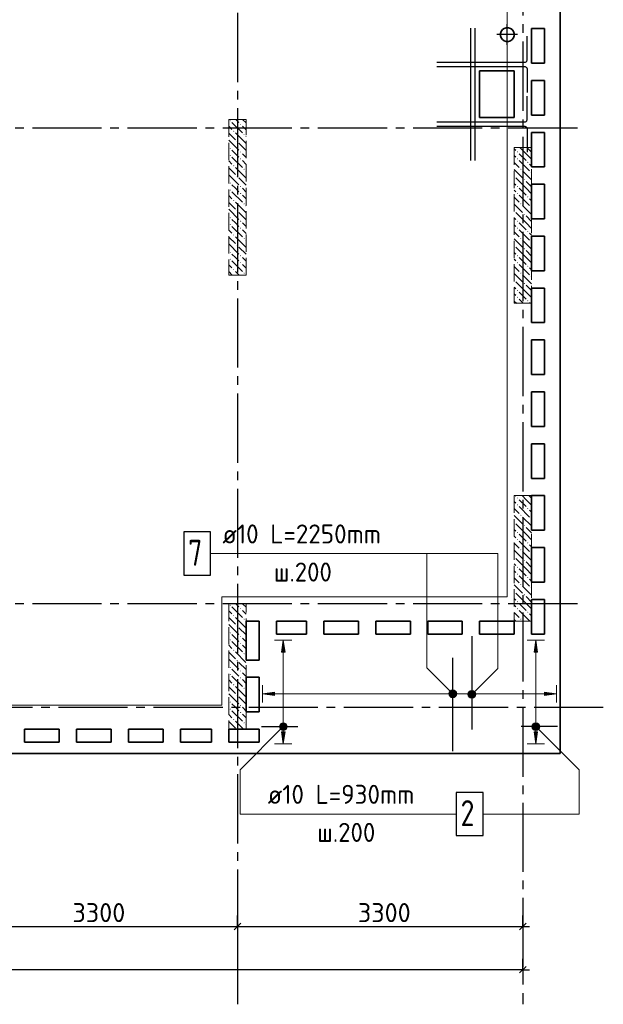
# Model space of a CAD drawing. Header units: millimetres. Extents: x 40580 to 1930067, y -240640 to 81020.
# Tile 45 of 256: x 316742 to 323489, y -223282 to -211900. Entities that reach past the tile are written whole.
import ezdxf

# ---------------------------------------------------------------- set-up
doc = ezdxf.new("R2010")
doc.units = ezdxf.units.MM
for name, pattern in [('______2', [270, 200, -70]), ('______5', [1100, 800, -100, 100, -100]), ('CENTER', [2, 1.25, -0.25, 0.25, -0.25])]:
    doc.linetypes.add(name, pattern=pattern)
for name, color, linetype, lineweight in [('Standard', 7, 'Continuous', 25), ('ЖБ Перекрытие верхний уровень', 7, 'Continuous', 35), ('Обрамление проемов стержнями', 7, 'Continuous', 25), ('ОСИ', 7, 'CENTER', 15), ('Позиционная метка линия выноска', 7, 'Continuous', 13), ('Позиционная метка номер позиции', 7, 'Continuous', 13)]:
    doc.layers.add(name, color=color, linetype=linetype, lineweight=lineweight)
doc.layers.add('ЖБ Пилон', color=7, linetype='______2', lineweight=13, true_color=0xa0a0a0)
doc.styles.add('ISOCPEUR', font='isocpeur.ttf')

msp = doc.modelspace()

# ---------------------------------------------------------------- hatches: boundary and pattern name
at = {"linetype": 'Continuous', "lineweight": 13, "transparency": 33554687}
for points in [[(319809.5, -219212.5), (319789.5, -219072.5), (319769.5, -219212.5)], [(322729.5, -219212.5), (322709.5, -219072.5), (322689.5, -219212.5)], [(321710.8, -219715), (321710.8, -219670), (321704.5, -219692.5)], [(321710.8, -219670), (321727, -219731.2), (321727, -219653.8)], [(321710.8, -219670), (321710.8, -219715), (321727, -219731.2)], [(321727, -219653.8), (321749.5, -219737.5), (321749.5, -219647.4)], [(321727, -219653.8), (321727, -219731.2), (321749.5, -219737.5)], [(321749.5, -219647.4), (321749.5, -219737.5), (321772, -219731.2)], [(321749.5, -219647.4), (321772, -219731.2), (321772, -219653.8)], [(321772, -219653.8), (321772, -219731.2), (321788.2, -219715)], [(321772, -219653.8), (321788.2, -219715), (321788.2, -219670)], [(321788.2, -219670), (321788.2, -219715), (321794.5, -219692.5)], [(322809.5, -219712.5), (322949.5, -219692.5), (322809.5, -219672.5)]]:
    msp.add_hatch(color=7, dxfattribs=at).paths.add_polyline_path(points)
for points in [[(319689.5, -219712.5), (319549.5, -219692.5), (319689.5, -219672.5)], [(319809.5, -220132.5), (319789.5, -220272.5), (319769.5, -220132.5)], [(322729.5, -220132.5), (322709.5, -220272.5), (322689.5, -220132.5)]]:
    msp.add_hatch(color=7, dxfattribs=at).paths.add_polyline_path(points, flags=16)
at = {"layer": 'ЖБ Пилон', "linetype": 'Continuous', "lineweight": -3, "transparency": 33554687}
for points in [[(319169.9, -213069.3), (319176.4, -213062.8), (319182.9, -213069.3), (319176.4, -213075.8)], [(319209.9, -213189.3), (319216.4, -213182.8), (319222.9, -213189.3), (319216.4, -213195.8)], [(319289.9, -213109.3), (319296.4, -213102.8), (319302.9, -213109.3), (319296.4, -213115.8)], [(319249.9, -213309.3), (319256.4, -213302.8), (319262.9, -213309.3), (319256.4, -213315.8)], [(319329.9, -213229.3), (319336.4, -213222.8), (319342.9, -213229.3), (319336.4, -213235.8)], [(319169.9, -213389.3), (319176.4, -213382.8), (319182.9, -213389.3), (319176.4, -213395.8)], [(319169.9, -213469.3), (319176.4, -213462.8), (319182.9, -213469.3), (319176.4, -213475.8)], [(319289.9, -213429.3), (319296.4, -213422.8), (319302.9, -213429.3), (319296.4, -213435.8)], [(319289.9, -213509.3), (319296.4, -213502.8), (319302.9, -213509.3), (319296.4, -213515.8)], [(322489.9, -213429.3), (322496.4, -213422.8), (322502.9, -213429.3), (322496.4, -213435.8)], [(322489.9, -213509.3), (322496.4, -213502.8), (322502.9, -213509.3), (322496.4, -213515.8)], [(319209.9, -213589.3), (319216.4, -213582.8), (319222.9, -213589.3), (319216.4, -213595.8)], [(319329.9, -213629.3), (319336.4, -213622.8), (319342.9, -213629.3), (319336.4, -213635.8)], [(322529.9, -213629.3), (322536.4, -213622.8), (322542.9, -213629.3), (322536.4, -213635.8)], [(322609.9, -213549.3), (322616.4, -213542.8), (322622.9, -213549.3), (322616.4, -213555.8)], [(319249.9, -213709.3), (319256.4, -213702.8), (319262.9, -213709.3), (319256.4, -213715.8)], [(322459.5, -213705.9), (322462.9, -213709.3), (322459.5, -213712.8)], [(322569.9, -213749.3), (322576.4, -213742.8), (322582.9, -213749.3), (322576.4, -213755.8)], [(322649.9, -213669.3), (322656.4, -213662.8), (322659.5, -213665.9), (322659.5, -213672.8), (322656.4, -213675.8)], [(319169.9, -213789.3), (319176.4, -213782.8), (319182.9, -213789.3), (319176.4, -213795.8)], [(319169.9, -213869.3), (319176.4, -213862.8), (319182.9, -213869.3), (319176.4, -213875.8)], [(319289.9, -213829.3), (319296.4, -213822.8), (319302.9, -213829.3), (319296.4, -213835.8)], [(322489.9, -213829.3), (322496.4, -213822.8), (322502.9, -213829.3), (322496.4, -213835.8)], [(319209.9, -213989.3), (319216.4, -213982.8), (319222.9, -213989.3), (319216.4, -213995.8)], [(319289.9, -213909.3), (319296.4, -213902.8), (319302.9, -213909.3), (319296.4, -213915.8)], [(322489.9, -213909.3), (322496.4, -213902.8), (322502.9, -213909.3), (322496.4, -213915.8)], [(322609.9, -213949.3), (322616.4, -213942.8), (322622.9, -213949.3), (322616.4, -213955.8)], [(319329.9, -214029.3), (319336.4, -214022.8), (319342.9, -214029.3), (319336.4, -214035.8)], [(322529.9, -214029.3), (322536.4, -214022.8), (322542.9, -214029.3), (322536.4, -214035.8)], [(322649.9, -214069.3), (322656.4, -214062.8), (322659.5, -214065.9), (322659.5, -214072.8), (322656.4, -214075.8)], [(319169.9, -214189.3), (319176.4, -214182.8), (319182.9, -214189.3), (319176.4, -214195.8)], [(319249.9, -214109.3), (319256.4, -214102.8), (319262.9, -214109.3), (319256.4, -214115.8)], [(322459.5, -214105.9), (322462.9, -214109.3), (322459.5, -214112.8)], [(322569.9, -214149.3), (322576.4, -214142.8), (322582.9, -214149.3), (322576.4, -214155.8)], [(319169.9, -214269.3), (319176.4, -214262.8), (319182.9, -214269.3), (319176.4, -214275.8)], [(319289.9, -214229.3), (319296.4, -214222.8), (319302.9, -214229.3), (319296.4, -214235.8)], [(319289.9, -214309.3), (319296.4, -214302.8), (319302.9, -214309.3), (319296.4, -214315.8)], [(322489.9, -214229.3), (322496.4, -214222.8), (322502.9, -214229.3), (322496.4, -214235.8)], [(322489.9, -214309.3), (322496.4, -214302.8), (322502.9, -214309.3), (322496.4, -214315.8)], [(319209.9, -214389.3), (319216.4, -214382.8), (319222.9, -214389.3), (319216.4, -214395.8)], [(319329.9, -214429.3), (319336.4, -214422.8), (319342.9, -214429.3), (319336.4, -214435.8)], [(322529.9, -214429.3), (322536.4, -214422.8), (322542.9, -214429.3), (322536.4, -214435.8)], [(322609.9, -214349.3), (322616.4, -214342.8), (322622.9, -214349.3), (322616.4, -214355.8)], [(319249.9, -214509.3), (319256.4, -214502.8), (319262.9, -214509.3), (319256.4, -214515.8)], [(322459.5, -214505.9), (322462.9, -214509.3), (322459.5, -214512.8)], [(322569.9, -214549.3), (322576.4, -214542.8), (322582.9, -214549.3), (322576.4, -214555.8)], [(322649.9, -214469.3), (322656.4, -214462.8), (322659.5, -214465.9), (322659.5, -214472.8), (322656.4, -214475.8)], [(319169.9, -214589.3), (319176.4, -214582.8), (319182.9, -214589.3), (319176.4, -214595.8)], [(319169.9, -214669.3), (319176.4, -214662.8), (319182.9, -214669.3), (319176.4, -214675.8)], [(319289.9, -214629.3), (319296.4, -214622.8), (319302.9, -214629.3), (319296.4, -214635.8)], [(322489.9, -214629.3), (322496.4, -214622.8), (322502.9, -214629.3), (322496.4, -214635.8)], [(319209.9, -214789.3), (319216.4, -214782.8), (319222.9, -214789.3), (319216.4, -214795.8)], [(319289.9, -214709.3), (319296.4, -214702.8), (319302.9, -214709.3), (319296.4, -214715.8)], [(322489.9, -214709.3), (322496.4, -214702.8), (322502.9, -214709.3), (322496.4, -214715.8)], [(322609.9, -214749.3), (322616.4, -214742.8), (322622.9, -214749.3), (322616.4, -214755.8)], [(319329.9, -214829.3), (319336.4, -214822.8), (319342.9, -214829.3), (319336.4, -214835.8)], [(322529.9, -214829.3), (322536.4, -214822.8), (322542.9, -214829.3), (322536.4, -214835.8)], [(322649.9, -214869.3), (322656.4, -214862.8), (322659.5, -214865.9), (322659.5, -214872.8), (322656.4, -214875.8)], [(322459.5, -214905.9), (322462.9, -214909.3), (322459.5, -214912.8)], [(322569.9, -214949.3), (322576.4, -214942.8), (322582.9, -214949.3), (322576.4, -214955.8)], [(322489.9, -215029.3), (322496.4, -215022.8), (322502.9, -215029.3), (322496.4, -215035.8)], [(322489.9, -215109.3), (322496.4, -215102.8), (322502.9, -215109.3), (322496.4, -215115.8)], [(322609.9, -215149.3), (322616.4, -215142.8), (322622.9, -215149.3), (322616.4, -215155.8)], [(322489.9, -217429.3), (322496.4, -217422.8), (322502.9, -217429.3), (322496.4, -217435.8)], [(322489.9, -217509.3), (322496.4, -217502.8), (322502.9, -217509.3), (322496.4, -217515.8)], [(322529.9, -217629.3), (322536.4, -217622.8), (322542.9, -217629.3), (322536.4, -217635.8)], [(322609.9, -217549.3), (322616.4, -217542.8), (322622.9, -217549.3), (322616.4, -217555.8)], [(322459.5, -217705.9), (322462.9, -217709.3), (322459.5, -217712.8)], [(322649.9, -217669.3), (322656.4, -217662.8), (322659.5, -217665.9), (322659.5, -217672.8), (322656.4, -217675.8)], [(322489.9, -217829.3), (322496.4, -217822.8), (322502.9, -217829.3), (322496.4, -217835.8)], [(322569.9, -217749.3), (322576.4, -217742.8), (322582.9, -217749.3), (322576.4, -217755.8)], [(322489.9, -217909.3), (322496.4, -217902.8), (322502.9, -217909.3), (322496.4, -217915.8)], [(322609.9, -217949.3), (322616.4, -217942.8), (322622.9, -217949.3), (322616.4, -217955.8)], [(322529.9, -218029.3), (322536.4, -218022.8), (322542.9, -218029.3), (322536.4, -218035.8)], [(322649.9, -218069.3), (322656.4, -218062.8), (322659.5, -218065.9), (322659.5, -218072.8), (322656.4, -218075.8)], [(322459.5, -218105.9), (322462.9, -218109.3), (322459.5, -218112.8)], [(322569.9, -218149.3), (322576.4, -218142.8), (322582.9, -218149.3), (322576.4, -218155.8)], [(322489.9, -218229.3), (322496.4, -218222.8), (322502.9, -218229.3), (322496.4, -218235.8)], [(322489.9, -218309.3), (322496.4, -218302.8), (322502.9, -218309.3), (322496.4, -218315.8)], [(322529.9, -218429.3), (322536.4, -218422.8), (322542.9, -218429.3), (322536.4, -218435.8)], [(322609.9, -218349.3), (322616.4, -218342.8), (322622.9, -218349.3), (322616.4, -218355.8)], [(322459.5, -218505.9), (322462.9, -218509.3), (322459.5, -218512.8)], [(322649.9, -218469.3), (322656.4, -218462.8), (322659.5, -218465.9), (322659.5, -218472.8), (322656.4, -218475.8)], [(322489.9, -218629.3), (322496.4, -218622.8), (322502.9, -218629.3), (322496.4, -218635.8)], [(322569.9, -218549.3), (322576.4, -218542.8), (322582.9, -218549.3), (322576.4, -218555.8)], [(319169.9, -218669.3), (319176.4, -218662.8), (319182.9, -218669.3), (319176.4, -218675.8)], [(319289.9, -218709.3), (319296.4, -218702.8), (319302.9, -218709.3), (319296.4, -218715.8)], [(322489.9, -218709.3), (322496.4, -218702.8), (322502.9, -218709.3), (322496.4, -218715.8)], [(322609.9, -218749.3), (322616.4, -218742.8), (322622.9, -218749.3), (322616.4, -218755.8)], [(319209.9, -218789.3), (319216.4, -218782.8), (319222.9, -218789.3), (319216.4, -218795.8)], [(319329.9, -218829.3), (319336.4, -218822.8), (319342.9, -218829.3), (319336.4, -218835.8)], [(322529.9, -218829.3), (322536.4, -218822.8), (322542.9, -218829.3), (322536.4, -218835.8)], [(319169.9, -218989.3), (319176.4, -218982.8), (319182.9, -218989.3), (319176.4, -218995.8)], [(319249.9, -218909.3), (319256.4, -218902.8), (319262.9, -218909.3), (319256.4, -218915.8)], [(319169.9, -219069.3), (319176.4, -219062.8), (319182.9, -219069.3), (319176.4, -219075.8)], [(319289.9, -219029.3), (319296.4, -219022.8), (319302.9, -219029.3), (319296.4, -219035.8)], [(319289.9, -219109.3), (319296.4, -219102.8), (319302.9, -219109.3), (319296.4, -219115.8)], [(319209.9, -219189.3), (319216.4, -219182.8), (319222.9, -219189.3), (319216.4, -219195.8)], [(319249.9, -219309.3), (319256.4, -219302.8), (319262.9, -219309.3), (319256.4, -219315.8)], [(319329.9, -219229.3), (319336.4, -219222.8), (319342.9, -219229.3), (319336.4, -219235.8)], [(319169.9, -219389.3), (319176.4, -219382.8), (319182.9, -219389.3), (319176.4, -219395.8)], [(319289.9, -219429.3), (319296.4, -219422.8), (319302.9, -219429.3), (319296.4, -219435.8)], [(319169.9, -219469.3), (319176.4, -219462.8), (319182.9, -219469.3), (319176.4, -219475.8)], [(319289.9, -219509.3), (319296.4, -219502.8), (319302.9, -219509.3), (319296.4, -219515.8)], [(319209.9, -219589.3), (319216.4, -219582.8), (319222.9, -219589.3), (319216.4, -219595.8)], [(319329.9, -219629.3), (319336.4, -219622.8), (319342.9, -219629.3), (319336.4, -219635.8)], [(319169.9, -219789.3), (319176.4, -219782.8), (319182.9, -219789.3), (319176.4, -219795.8)], [(319249.9, -219709.3), (319256.4, -219702.8), (319262.9, -219709.3), (319256.4, -219715.8)], [(319169.9, -219869.3), (319176.4, -219862.8), (319182.9, -219869.3), (319176.4, -219875.8)], [(319289.9, -219829.3), (319296.4, -219822.8), (319302.9, -219829.3), (319296.4, -219835.8)], [(319289.9, -219909.3), (319296.4, -219902.8), (319302.9, -219909.3), (319296.4, -219915.8)], [(319209.9, -219989.3), (319216.4, -219982.8), (319222.9, -219989.3), (319216.4, -219995.8)], [(319329.9, -220029.3), (319336.4, -220022.8), (319342.9, -220029.3), (319336.4, -220035.8)]]:
    msp.add_hatch(color=7, dxfattribs=at).paths.add_polyline_path(points, flags=16)
at = {"layer": 'Позиционная метка номер позиции', "linetype": 'Continuous', "lineweight": 13, "transparency": 33554687}
for points in [[(321717.7, -219724.3), (321760.9, -219649.2), (321706.2, -219703.9)], [(321706.2, -219703.9), (321760.9, -219649.2), (321738, -219649.2)], [(321706.2, -219703.9), (321738, -219649.2), (321706.2, -219681)], [(321706.2, -219681), (321738, -219649.2), (321717.7, -219660.6)], [(321717.7, -219724.3), (321781.3, -219660.6), (321760.9, -219649.2)], [(321738, -219735.7), (321781.3, -219660.6), (321717.7, -219724.3)], [(321738, -219735.7), (321792.8, -219681), (321781.3, -219660.6)], [(321926.2, -219688.5), (322001.3, -219731.7), (321937.7, -219668.1)], [(321937.7, -219668.1), (322012.8, -219711.4), (321958, -219656.6)], [(321937.7, -219668.1), (322001.3, -219731.7), (322012.8, -219711.4)], [(321958, -219656.6), (322012.8, -219711.4), (322012.8, -219688.5)], [(321958, -219656.6), (322012.8, -219688.5), (321980.9, -219656.6)], [(321980.9, -219656.6), (322012.8, -219688.5), (322001.3, -219668.1)], [(321760.9, -219735.7), (321792.8, -219681), (321738, -219735.7)], [(321760.9, -219735.7), (321792.8, -219703.9), (321792.8, -219681)], [(321792.8, -219703.9), (321760.9, -219735.7), (321781.3, -219724.3)], [(321926.2, -219711.4), (321980.9, -219743.2), (321926.2, -219688.5)], [(321926.2, -219688.5), (321980.9, -219743.2), (322001.3, -219731.7)], [(321958, -219743.2), (321926.2, -219711.4), (321937.7, -219731.7)], [(321926.2, -219711.4), (321958, -219743.2), (321980.9, -219743.2)], [(319821.3, -220104.3), (319757.7, -220040.6), (319746.2, -220061)], [(319821.3, -220104.3), (319746.2, -220061), (319800.9, -220115.7)], [(319800.9, -220115.7), (319746.2, -220061), (319746.2, -220083.9)], [(319800.9, -220115.7), (319746.2, -220083.9), (319778, -220115.7)], [(319778, -220115.7), (319746.2, -220083.9), (319757.7, -220104.3)], [(319832.8, -220083.9), (319778, -220029.2), (319757.7, -220040.6)], [(319832.8, -220083.9), (319757.7, -220040.6), (319821.3, -220104.3)], [(319832.8, -220061), (319800.9, -220029.2), (319778, -220029.2)], [(319832.8, -220061), (319778, -220029.2), (319832.8, -220083.9)], [(319800.9, -220029.2), (319832.8, -220061), (319821.3, -220040.6)], [(322666.2, -220061), (322698, -220029.2), (322677.7, -220040.6)], [(322698, -220029.2), (322666.2, -220061), (322666.2, -220083.9)], [(322698, -220029.2), (322666.2, -220083.9), (322720.9, -220029.2)], [(322720.9, -220029.2), (322666.2, -220083.9), (322677.7, -220104.3)], [(322720.9, -220029.2), (322677.7, -220104.3), (322741.3, -220040.6)], [(322741.3, -220040.6), (322677.7, -220104.3), (322698, -220115.7)], [(322741.3, -220040.6), (322698, -220115.7), (322752.8, -220061)], [(322752.8, -220061), (322698, -220115.7), (322720.9, -220115.7)], [(322752.8, -220061), (322720.9, -220115.7), (322752.8, -220083.9)], [(322752.8, -220083.9), (322720.9, -220115.7), (322741.3, -220104.3)]]:
    msp.add_hatch(color=7, dxfattribs=at).paths.add_polyline_path(points)

# ---------------------------------------------------------------- linework, layer by layer
at = {"color": 251, "linetype": 'Continuous', "lineweight": 13, "true_color": 0x494949, "transparency": 33554687}
for p, q in [((319789.5, -219072.5), (319689.5, -219072.5)), ((319789.5, -219072.5), (319769.5, -219212.5)), ((319809.5, -219212.5), (319789.5, -219072.5)), ((319789.5, -219072.5), (319889.5, -219072.5)), ((319789.5, -219072.5), (319789.5, -219072.5)), ((322709.5, -219072.5), (322609.5, -219072.5)), ((322709.5, -219072.5), (322689.5, -219212.5)), ((322729.5, -219212.5), (322709.5, -219072.5)), ((322709.5, -219072.5), (322809.5, -219072.5)), ((322709.5, -219072.5), (322709.5, -219072.5)), ((319769.5, -219212.5), (319809.5, -219212.5)), ((319789.5, -220042.5), (319789.5, -219212.5)), ((322689.5, -219212.5), (322729.5, -219212.5)), ((322709.5, -220042.5), (322709.5, -219212.5)), ((319549.5, -219692.5), (319549.5, -219592.5)), ((319549.5, -219692.5), (319689.5, -219672.5)), ((319689.5, -219672.5), (319689.5, -219712.5)), ((321749.5, -219647.4), (321749.5, -219647.4)), ((322949.5, -219692.5), (322809.5, -219672.5)), ((322809.5, -219672.5), (322809.5, -219712.5)), ((322949.5, -219692.5), (322949.5, -219592.5)), ((319689.5, -219712.5), (319549.5, -219692.5)), ((319549.5, -219692.5), (319549.5, -219792.5)), ((319549.5, -219692.5), (319549.5, -219692.5)), ((319689.5, -219692.5), (321719.5, -219692.5)), ((321749.5, -219737.5), (321749.5, -219737.5)), ((321779.5, -219692.5), (322809.5, -219692.5)), ((322809.5, -219712.5), (322949.5, -219692.5)), ((322949.5, -219692.5), (322949.5, -219792.5)), ((322949.5, -219692.5), (322949.5, -219692.5)), ((319744.5, -220072.5), (319744.5, -220072.5)), ((319789.5, -220272.5), (319769.5, -220132.5)), ((319769.5, -220132.5), (319809.5, -220132.5)), ((319789.5, -220132.5), (319789.5, -220102.5)), ((319809.5, -220132.5), (319789.5, -220272.5)), ((319834.5, -220072.5), (319834.5, -220072.5)), ((322664.5, -220072.5), (322664.5, -220072.5)), ((322709.5, -220272.5), (322689.5, -220132.5)), ((322689.5, -220132.5), (322729.5, -220132.5)), ((322709.5, -220132.5), (322709.5, -220102.5)), ((322729.5, -220132.5), (322709.5, -220272.5)), ((322754.5, -220072.5), (322754.5, -220072.5)), ((319789.5, -220272.5), (319689.5, -220272.5)), ((319789.5, -220272.5), (319889.5, -220272.5)), ((319789.5, -220272.5), (319789.5, -220272.5)), ((322709.5, -220272.5), (322609.5, -220272.5)), ((322709.5, -220272.5), (322809.5, -220272.5)), ((322709.5, -220272.5), (322709.5, -220272.5))]:
    msp.add_line(p, q, dxfattribs=at)
at = {"color": 7, "linetype": 'Continuous', "lineweight": 25, "transparency": 33554687}
for p, q in [((321969.5, -219027.5), (321969.5, -220107.5)), ((321749.5, -220357.5), (321749.5, -219277.5)), ((319539.5, -220072.5), (319959.5, -220072.5)), ((322959.5, -220072.5), (322539.5, -220072.5))]:
    msp.add_line(p, q, dxfattribs=at)
for points in [[(318639.5, -218322.5), (318949.5, -218322.5), (318949.5, -217822.5), (318639.5, -217822.5), (318639.5, -218322.5)], [(321789.5, -221332.5), (322099.5, -221332.5), (322099.5, -220832.5), (321789.5, -220832.5), (321789.5, -221332.5)]]:
    msp.add_lwpolyline(points, dxfattribs=at)
at = {"color": 251, "linetype": 'Continuous', "lineweight": 13, "true_color": 0x494949, "transparency": 33554687}
msp.add_circle((321749.5, -219692.5), 45, dxfattribs=at)
at = {"layer": 'Standard', "color": 8, "linetype": '______5', "lineweight": -3, "transparency": 33554687}
for p, q in [((322379.5, -212192), (322379.5, -211952.9)), ((322499, -212072.5), (322260, -212072.5))]:
    msp.add_line(p, q, dxfattribs=at)
at = {"layer": 'Standard', "color": 251, "linetype": 'Continuous', "lineweight": -3, "true_color": 0x656565, "transparency": 33554687}
for p, q in [((319259.5, -222382.5), (319259.5, -222257.5)), ((322559.5, -222382.5), (322559.5, -222257.5)), ((319259.5, -222382.5), (319259.5, -222507.5)), ((319259.5, -222382.5), (319259.5, -222834.7)), ((322559.5, -222382.5), (322559.5, -222507.5)), ((322559.5, -222382.5), (322559.5, -222834.7)), ((322559.5, -222882.5), (322559.5, -222757.5)), ((322559.5, -222882.5), (322559.5, -223007.5)), ((322559.5, -222882.5), (322559.5, -222932.5))]:
    msp.add_line(p, q, dxfattribs=at)
at = {"layer": 'Standard', "color": 7, "linetype": 'Continuous', "lineweight": -3, "transparency": 33554687}
for p, q in [((315959.5, -222382.5), (319259.5, -222382.5)), ((319259.5, -222382.5), (322559.5, -222382.5)), ((322559.5, -222382.5), (322634.5, -222382.5)), ((322559.5, -222882.5), (280479.5, -222882.5)), ((322559.5, -222882.5), (322634.5, -222882.5))]:
    msp.add_line(p, q, dxfattribs=at)
at = {"layer": 'Standard', "color": 7, "linetype": 'Continuous', "lineweight": 25, "transparency": 33554687}
for p, q in [((319222, -222420), (319297, -222345)), ((322522, -222420), (322597, -222345)), ((322597, -222845), (322522, -222920))]:
    msp.add_line(p, q, dxfattribs=at)
at = {"layer": 'ЖБ Перекрытие верхний уровень', "transparency": 33554687}
for p, q in [((322989.5, -220382.5), (322989.5, -205422.5)), ((322307.6, -212035.8), (322299.8, -212059.8)), ((322322.4, -212015.4), (322307.6, -212035.8)), ((322342.9, -212000.6), (322322.4, -212015.4)), ((322366.9, -211992.8), (322342.9, -212000.6)), ((322392.1, -211992.8), (322366.9, -211992.8)), ((322416.1, -212000.6), (322392.1, -211992.8)), ((322436.5, -212015.4), (322416.1, -212000.6)), ((322451.4, -212035.8), (322436.5, -212015.4)), ((322459.1, -212059.8), (322451.4, -212035.8)), ((322659.5, -212402.5), (322659.5, -212002.5)), ((322659.5, -212002.5), (322809.5, -212002.5)), ((322809.5, -212002.5), (322809.5, -212402.5)), ((322299.8, -212059.8), (322299.8, -212085.1)), ((322299.8, -212085.1), (322307.6, -212109.1)), ((322307.6, -212109.1), (322322.4, -212129.5)), ((322322.4, -212129.5), (322342.9, -212144.3)), ((322342.9, -212144.3), (322366.9, -212152.1)), ((322366.9, -212152.1), (322392.1, -212152.1)), ((322392.1, -212152.1), (322416.1, -212144.3)), ((322416.1, -212144.3), (322436.5, -212129.5)), ((322436.5, -212129.5), (322451.4, -212109.1)), ((322451.4, -212109.1), (322459.1, -212085.1)), ((322459.1, -212085.1), (322459.1, -212059.8)), ((322459.5, -212492.5), (322059.5, -212492.5)), ((322059.5, -212492.5), (322059.5, -213032.5)), ((322459.5, -213032.5), (322459.5, -212492.5)), ((322809.5, -212402.5), (322659.5, -212402.5)), ((322659.5, -213002.5), (322659.5, -212602.5)), ((322659.5, -212602.5), (322809.5, -212602.5)), ((322809.5, -212602.5), (322809.5, -213002.5)), ((322059.5, -213032.5), (322459.5, -213032.5)), ((322809.5, -213002.5), (322659.5, -213002.5)), ((322659.5, -213602.5), (322659.5, -213202.5)), ((322659.5, -213202.5), (322809.5, -213202.5)), ((322809.5, -213202.5), (322809.5, -213602.5)), ((322809.5, -213602.5), (322659.5, -213602.5)), ((322659.5, -214202.5), (322659.5, -213802.5)), ((322659.5, -213802.5), (322809.5, -213802.5)), ((322809.5, -213802.5), (322809.5, -214202.5)), ((322809.5, -214202.5), (322659.5, -214202.5)), ((322659.5, -214802.5), (322659.5, -214402.5)), ((322659.5, -214402.5), (322809.5, -214402.5)), ((322809.5, -214402.5), (322809.5, -214802.5)), ((322809.5, -214802.5), (322659.5, -214802.5)), ((322659.5, -215402.5), (322659.5, -215002.5)), ((322659.5, -215002.5), (322809.5, -215002.5)), ((322809.5, -215002.5), (322809.5, -215402.5)), ((322809.5, -215402.5), (322659.5, -215402.5)), ((322659.5, -216002.5), (322659.5, -215602.5)), ((322659.5, -215602.5), (322809.5, -215602.5)), ((322809.5, -215602.5), (322809.5, -216002.5)), ((322809.5, -216002.5), (322659.5, -216002.5)), ((322659.5, -216602.5), (322659.5, -216202.5)), ((322659.5, -216202.5), (322809.5, -216202.5)), ((322809.5, -216202.5), (322809.5, -216602.5)), ((322809.5, -216602.5), (322659.5, -216602.5)), ((322659.5, -217202.5), (322659.5, -216802.5)), ((322659.5, -216802.5), (322809.5, -216802.5)), ((322809.5, -216802.5), (322809.5, -217202.5)), ((322809.5, -217202.5), (322659.5, -217202.5)), ((322659.5, -217802.5), (322659.5, -217402.5)), ((322659.5, -217402.5), (322809.5, -217402.5)), ((322809.5, -217402.5), (322809.5, -217802.5)), ((322809.5, -217802.5), (322659.5, -217802.5)), ((322659.5, -218402.5), (322659.5, -218002.5)), ((322659.5, -218002.5), (322809.5, -218002.5)), ((322809.5, -218002.5), (322809.5, -218402.5)), ((322809.5, -218402.5), (322659.5, -218402.5)), ((322659.5, -219002.5), (322659.5, -218602.5)), ((322659.5, -218602.5), (322809.5, -218602.5)), ((322809.5, -218602.5), (322809.5, -219002.5)), ((319359.5, -219302.5), (319359.5, -218852.5)), ((319359.5, -218852.5), (319509.5, -218852.5)), ((319509.5, -218852.5), (319509.5, -219302.5)), ((319709.5, -219002.5), (319709.5, -218852.5)), ((319709.5, -218852.5), (320059.5, -218852.5)), ((320059.5, -218852.5), (320059.5, -219002.5)), ((320259.5, -219002.5), (320259.5, -218852.5)), ((320259.5, -218852.5), (320659.5, -218852.5)), ((320659.5, -218852.5), (320659.5, -219002.5)), ((320859.5, -219002.5), (320859.5, -218852.5)), ((320859.5, -218852.5), (321259.5, -218852.5)), ((321259.5, -218852.5), (321259.5, -219002.5)), ((321459.5, -219002.5), (321459.5, -218852.5)), ((321459.5, -218852.5), (321859.5, -218852.5)), ((321859.5, -218852.5), (321859.5, -219002.5)), ((322059.5, -219002.5), (322059.5, -218852.5)), ((322059.5, -218852.5), (322459.5, -218852.5)), ((322459.5, -218852.5), (322459.5, -219002.5)), ((320059.5, -219002.5), (319709.5, -219002.5)), ((320659.5, -219002.5), (320259.5, -219002.5)), ((321259.5, -219002.5), (320859.5, -219002.5)), ((321859.5, -219002.5), (321459.5, -219002.5)), ((322459.5, -219002.5), (322059.5, -219002.5)), ((322809.5, -219002.5), (322659.5, -219002.5)), ((319509.5, -219302.5), (319359.5, -219302.5)), ((319359.5, -219902.5), (319359.5, -219502.5)), ((319359.5, -219502.5), (319509.5, -219502.5)), ((319509.5, -219502.5), (319509.5, -219902.5)), ((319509.5, -219902.5), (319359.5, -219902.5)), ((316799.5, -220252.5), (316799.5, -220102.5)), ((316799.5, -220102.5), (317199.5, -220102.5)), ((317199.5, -220102.5), (317199.5, -220252.5)), ((317399.5, -220252.5), (317399.5, -220102.5)), ((317399.5, -220102.5), (317799.5, -220102.5)), ((317799.5, -220102.5), (317799.5, -220252.5)), ((317999.5, -220252.5), (317999.5, -220102.5)), ((317999.5, -220102.5), (318399.5, -220102.5)), ((318399.5, -220102.5), (318399.5, -220252.5)), ((318599.5, -220252.5), (318599.5, -220102.5)), ((318599.5, -220102.5), (318959.5, -220102.5)), ((318959.5, -220102.5), (318959.5, -220252.5)), ((319159.5, -220252.5), (319159.5, -220102.5)), ((319159.5, -220102.5), (319509.5, -220102.5)), ((319509.5, -220102.5), (319509.5, -220252.5)), ((317199.5, -220252.5), (316799.5, -220252.5)), ((317799.5, -220252.5), (317399.5, -220252.5)), ((318399.5, -220252.5), (317999.5, -220252.5)), ((318959.5, -220252.5), (318599.5, -220252.5)), ((319509.5, -220252.5), (319159.5, -220252.5)), ((301519.5, -220382.5), (322989.5, -220382.5))]:
    msp.add_line(p, q, dxfattribs=at)
at = {"layer": 'ЖБ Пилон', "color": 253, "linetype": '______2', "lineweight": 13, "true_color": 0xa0a0a0, "transparency": 33554687}
for p, q in [((319159.5, -213052.5), (319159.5, -214852.5)), ((319359.5, -213052.5), (319159.5, -213052.5)), ((319359.5, -214852.5), (319359.5, -213052.5)), ((322459.5, -213377.5), (322459.5, -215177.5)), ((322659.5, -213377.5), (322459.5, -213377.5)), ((322659.5, -215177.5), (322659.5, -213377.5)), ((319159.5, -214852.5), (319359.5, -214852.5)), ((322459.5, -215177.5), (322659.5, -215177.5)), ((322459.5, -217402.5), (322459.5, -218852.5)), ((322659.5, -217402.5), (322459.5, -217402.5)), ((322659.5, -218852.5), (322659.5, -217402.5)), ((319159.5, -218652.5), (319159.5, -220102.5)), ((319359.5, -218652.5), (319159.5, -218652.5)), ((319359.5, -220102.5), (319359.5, -218652.5)), ((322459.5, -218852.5), (322659.5, -218852.5)), ((319159.5, -220102.5), (319359.5, -220102.5))]:
    msp.add_line(p, q, dxfattribs=at)
at = {"layer": 'ЖБ Пилон', "color": 9, "linetype": 'Continuous', "lineweight": -3, "true_color": 0xc7c7c7, "transparency": 33554687}
for p, q in [((319276.4, -213089.3), (319239.6, -213052.5)), ((319319.6, -213052.5), (319359.5, -213092.4)), ((319159.5, -213132.4), (319196.4, -213169.3)), ((319196.4, -213089.3), (319316.4, -213209.3)), ((319316.4, -213129.3), (319359.5, -213172.4)), ((319159.5, -213212.4), (319236.4, -213289.3)), ((319159.5, -213292.4), (319276.4, -213409.3)), ((319236.4, -213209.3), (319356.4, -213329.3)), ((319359.5, -213252.4), (319356.4, -213249.3)), ((319236.4, -213449.3), (319196.4, -213409.3)), ((319359.5, -213412.4), (319276.4, -213329.3)), ((322459.5, -213392.4), (322476.4, -213409.3)), ((322596.4, -213449.3), (322524.6, -213377.5)), ((322604.6, -213377.5), (322659.5, -213432.4)), ((319196.4, -213489.3), (319316.4, -213609.3)), ((319276.4, -213489.3), (319236.4, -213449.3)), ((319316.4, -213449.3), (319359.5, -213492.4)), ((319316.4, -213529.3), (319359.5, -213572.4)), ((322476.4, -213489.3), (322459.5, -213472.4)), ((322516.4, -213449.3), (322596.4, -213529.3)), ((322516.4, -213529.3), (322636.4, -213649.3)), ((322596.4, -213449.3), (322659.5, -213512.4)), ((319159.5, -213532.4), (319196.4, -213569.3)), ((319159.5, -213612.4), (319236.4, -213689.3)), ((319236.4, -213609.3), (319356.4, -213729.3)), ((322459.5, -213552.4), (322516.4, -213609.3)), ((322459.5, -213632.4), (322556.4, -213729.3)), ((322659.5, -213592.4), (322636.4, -213569.3)), ((319159.5, -213692.4), (319276.4, -213809.3)), ((319359.5, -213812.4), (319276.4, -213729.3)), ((319359.5, -213652.4), (319356.4, -213649.3)), ((322596.4, -213849.3), (322476.4, -213729.3)), ((322659.5, -213752.4), (322556.4, -213649.3)), ((319236.4, -213849.3), (319196.4, -213809.3)), ((319276.4, -213889.3), (319236.4, -213849.3)), ((319316.4, -213849.3), (319359.5, -213892.4)), ((322459.5, -213792.4), (322476.4, -213809.3)), ((322476.4, -213889.3), (322459.5, -213872.4)), ((322516.4, -213849.3), (322596.4, -213929.3)), ((322596.4, -213769.3), (322659.5, -213832.4)), ((322596.4, -213849.3), (322659.5, -213912.4)), ((319159.5, -213932.4), (319196.4, -213969.3)), ((319196.4, -213889.3), (319316.4, -214009.3)), ((319316.4, -213929.3), (319359.5, -213972.4)), ((322459.5, -213952.4), (322516.4, -214009.3)), ((322516.4, -213929.3), (322636.4, -214049.3)), ((322659.5, -213992.4), (322636.4, -213969.3)), ((319159.5, -214012.4), (319236.4, -214089.3)), ((319159.5, -214092.4), (319276.4, -214209.3)), ((319236.4, -214009.3), (319356.4, -214129.3)), ((319359.5, -214052.4), (319356.4, -214049.3)), ((322459.5, -214032.4), (322556.4, -214129.3)), ((322659.5, -214152.4), (322556.4, -214049.3)), ((319236.4, -214249.3), (319196.4, -214209.3)), ((319359.5, -214212.4), (319276.4, -214129.3)), ((322459.5, -214192.4), (322476.4, -214209.3)), ((322596.4, -214249.3), (322476.4, -214129.3)), ((322596.4, -214169.3), (322659.5, -214232.4)), ((319196.4, -214289.3), (319316.4, -214409.3)), ((319276.4, -214289.3), (319236.4, -214249.3)), ((319316.4, -214249.3), (319359.5, -214292.4)), ((322476.4, -214289.3), (322459.5, -214272.4)), ((322516.4, -214249.3), (322596.4, -214329.3)), ((322596.4, -214249.3), (322659.5, -214312.4)), ((319159.5, -214332.4), (319196.4, -214369.3)), ((319159.5, -214412.4), (319236.4, -214489.3)), ((319236.4, -214409.3), (319356.4, -214529.3)), ((319316.4, -214329.3), (319359.5, -214372.4)), ((322459.5, -214352.4), (322516.4, -214409.3)), ((322459.5, -214432.4), (322556.4, -214529.3)), ((322516.4, -214329.3), (322636.4, -214449.3)), ((322659.5, -214392.4), (322636.4, -214369.3)), ((319159.5, -214492.4), (319276.4, -214609.3)), ((319359.5, -214612.4), (319276.4, -214529.3)), ((319359.5, -214452.4), (319356.4, -214449.3)), ((322596.4, -214649.3), (322476.4, -214529.3)), ((322659.5, -214552.4), (322556.4, -214449.3)), ((319236.4, -214649.3), (319196.4, -214609.3)), ((319276.4, -214689.3), (319236.4, -214649.3)), ((319316.4, -214649.3), (319359.5, -214692.4)), ((322459.5, -214592.4), (322476.4, -214609.3)), ((322516.4, -214649.3), (322596.4, -214729.3)), ((322596.4, -214569.3), (322659.5, -214632.4)), ((322596.4, -214649.3), (322659.5, -214712.4)), ((319159.5, -214732.4), (319196.4, -214769.3)), ((319196.4, -214689.3), (319316.4, -214809.3)), ((319316.4, -214729.3), (319359.5, -214772.4)), ((322476.4, -214689.3), (322459.5, -214672.4)), ((322459.5, -214752.4), (322516.4, -214809.3)), ((322516.4, -214729.3), (322636.4, -214849.3)), ((322659.5, -214792.4), (322636.4, -214769.3)), ((319159.5, -214812.4), (319199.6, -214852.5)), ((319236.4, -214809.3), (319279.6, -214852.5)), ((319359.5, -214852.4), (319356.4, -214849.3)), ((322459.5, -214832.4), (322556.4, -214929.3)), ((322659.5, -214952.4), (322556.4, -214849.3)), ((322459.5, -214992.4), (322476.4, -215009.3)), ((322596.4, -215049.3), (322476.4, -214929.3)), ((322596.4, -214969.3), (322659.5, -215032.4)), ((322476.4, -215089.3), (322459.5, -215072.4)), ((322516.4, -215049.3), (322596.4, -215129.3)), ((322596.4, -215049.3), (322659.5, -215112.4)), ((322459.5, -215152.4), (322484.6, -215177.5)), ((322516.4, -215129.3), (322564.6, -215177.5)), ((322644.6, -215177.5), (322636.4, -215169.3)), ((322476.4, -217489.3), (322459.5, -217472.4)), ((322469.6, -217402.5), (322476.4, -217409.3)), ((322516.4, -217449.3), (322596.4, -217529.3)), ((322596.4, -217449.3), (322549.6, -217402.5)), ((322596.4, -217449.3), (322659.5, -217512.4)), ((322629.6, -217402.5), (322659.5, -217432.4)), ((322459.5, -217552.4), (322516.4, -217609.3)), ((322516.4, -217529.3), (322636.4, -217649.3)), ((322659.5, -217592.4), (322636.4, -217569.3)), ((322459.5, -217632.4), (322556.4, -217729.3)), ((322596.4, -217849.3), (322476.4, -217729.3)), ((322659.5, -217752.4), (322556.4, -217649.3)), ((322459.5, -217792.4), (322476.4, -217809.3)), ((322516.4, -217849.3), (322596.4, -217929.3)), ((322596.4, -217769.3), (322659.5, -217832.4)), ((322596.4, -217849.3), (322659.5, -217912.4)), ((322476.4, -217889.3), (322459.5, -217872.4)), ((322459.5, -217952.4), (322516.4, -218009.3)), ((322516.4, -217929.3), (322636.4, -218049.3)), ((322659.5, -217992.4), (322636.4, -217969.3)), ((322459.5, -218032.4), (322556.4, -218129.3)), ((322659.5, -218152.4), (322556.4, -218049.3)), ((322459.5, -218192.4), (322476.4, -218209.3)), ((322596.4, -218249.3), (322476.4, -218129.3)), ((322596.4, -218169.3), (322659.5, -218232.4)), ((322476.4, -218289.3), (322459.5, -218272.4)), ((322516.4, -218249.3), (322596.4, -218329.3)), ((322596.4, -218249.3), (322659.5, -218312.4)), ((322459.5, -218352.4), (322516.4, -218409.3)), ((322516.4, -218329.3), (322636.4, -218449.3)), ((322659.5, -218392.4), (322636.4, -218369.3)), ((322459.5, -218432.4), (322556.4, -218529.3)), ((322596.4, -218649.3), (322476.4, -218529.3)), ((322659.5, -218552.4), (322556.4, -218449.3)), ((319276.4, -218689.3), (319239.6, -218652.5)), ((319319.6, -218652.5), (319359.5, -218692.4)), ((322459.5, -218592.4), (322476.4, -218609.3)), ((322516.4, -218649.3), (322596.4, -218729.3)), ((322596.4, -218569.3), (322659.5, -218632.4)), ((322596.4, -218649.3), (322659.5, -218712.4)), ((319159.5, -218732.4), (319196.4, -218769.3)), ((319196.4, -218689.3), (319316.4, -218809.3)), ((319316.4, -218729.3), (319359.5, -218772.4)), ((322476.4, -218689.3), (322459.5, -218672.4)), ((322459.5, -218752.4), (322516.4, -218809.3)), ((322516.4, -218729.3), (322636.4, -218849.3)), ((319159.5, -218812.4), (319236.4, -218889.3)), ((319236.4, -218809.3), (319356.4, -218929.3)), ((319359.5, -218852.4), (319356.4, -218849.3)), ((322459.5, -218832.4), (322479.6, -218852.5)), ((322559.6, -218852.5), (322556.4, -218849.3)), ((322659.5, -218792.4), (322636.4, -218769.3)), ((319159.5, -218892.4), (319276.4, -219009.3)), ((319359.5, -219012.4), (319276.4, -218929.3)), ((319236.4, -219049.3), (319196.4, -219009.3)), ((319196.4, -219089.3), (319316.4, -219209.3)), ((319276.4, -219089.3), (319236.4, -219049.3)), ((319316.4, -219049.3), (319359.5, -219092.4)), ((319159.5, -219132.4), (319196.4, -219169.3)), ((319159.5, -219212.4), (319236.4, -219289.3)), ((319236.4, -219209.3), (319356.4, -219329.3)), ((319316.4, -219129.3), (319359.5, -219172.4)), ((319159.5, -219292.4), (319276.4, -219409.3)), ((319359.5, -219412.4), (319276.4, -219329.3)), ((319359.5, -219252.4), (319356.4, -219249.3)), ((319236.4, -219449.3), (319196.4, -219409.3)), ((319276.4, -219489.3), (319236.4, -219449.3)), ((319316.4, -219449.3), (319359.5, -219492.4)), ((319159.5, -219532.4), (319196.4, -219569.3)), ((319196.4, -219489.3), (319316.4, -219609.3)), ((319316.4, -219529.3), (319359.5, -219572.4)), ((319159.5, -219612.4), (319236.4, -219689.3)), ((319236.4, -219609.3), (319356.4, -219729.3)), ((319359.5, -219652.4), (319356.4, -219649.3)), ((319159.5, -219692.4), (319276.4, -219809.3)), ((319359.5, -219812.4), (319276.4, -219729.3)), ((319236.4, -219849.3), (319196.4, -219809.3)), ((319196.4, -219889.3), (319316.4, -220009.3)), ((319276.4, -219889.3), (319236.4, -219849.3)), ((319316.4, -219849.3), (319359.5, -219892.4)), ((319159.5, -219932.4), (319196.4, -219969.3)), ((319159.5, -220012.4), (319236.4, -220089.3)), ((319236.4, -220009.3), (319329.6, -220102.5)), ((319316.4, -219929.3), (319359.5, -219972.4)), ((319159.5, -220092.4), (319169.6, -220102.5)), ((319359.5, -220052.4), (319356.4, -220049.3))]:
    msp.add_line(p, q, dxfattribs=at)
at = {"layer": 'Обрамление проемов стержнями', "color": 7, "linetype": 'Continuous', "lineweight": -3, "transparency": 33554687}
for p, q in [((321959.5, -213527.5), (321959.5, -211997.5)), ((322009.5, -213527.5), (322009.5, -211997.5))]:
    msp.add_line(p, q, dxfattribs=at)
for points in [[(321564.5, -212392.5), (322580.8, -212392.5), (322586.1, -212391.7), (322591.6, -212389.9), (322596.6, -212387.1), (322600.7, -212383.7), (322604.1, -212379.6), (322606.9, -212374.5), (322608.7, -212369.1), (322609.5, -212363.8), (322609.5, -212092.5)], [(321564.5, -212442.5), (322580.8, -212442.5), (322586.1, -212443.2), (322591.6, -212445), (322596.6, -212447.8), (322600.7, -212451.2), (322604.1, -212455.4), (322606.9, -212460.4), (322608.7, -212465.8), (322609.5, -212471.1), (322609.5, -212742.5)], [(321564.5, -213082.5), (322580.8, -213082.5), (322586.1, -213081.7), (322591.6, -213079.9), (322596.6, -213077.1), (322600.7, -213073.7), (322604.1, -213069.6), (322606.9, -213064.5), (322608.7, -213059.1), (322609.5, -213053.8), (322609.5, -212782.5)], [(321564.5, -213132.5), (322580.8, -213132.5), (322586.1, -213133.2), (322591.6, -213135), (322596.6, -213137.8), (322600.7, -213141.2), (322604.1, -213145.4), (322606.9, -213150.4), (322608.7, -213155.8), (322609.5, -213161.1), (322609.5, -213432.5)]]:
    msp.add_lwpolyline(points, dxfattribs=at)
at = {"layer": 'ОСИ', "color": 8, "linetype": '______5', "lineweight": -3, "transparency": 33554687}
for p, q in [((322559.5, -204452.5), (322559.5, -223282.5)), ((319259.5, -205222.5), (319259.5, -223282.5)), ((323189.5, -213152.5), (277879.5, -213152.5)), ((323189.5, -218652.5), (277879.5, -218652.5)), ((323489.5, -219852.5), (277879.5, -219852.5))]:
    msp.add_line(p, q, dxfattribs=at)
at = {"layer": 'Позиционная метка линия выноска', "color": 251, "linetype": 'Continuous', "lineweight": 13, "true_color": 0x494949, "transparency": 33554687}
msp.add_lwpolyline([(322379.5, -205802.5), (322379.5, -218572.5), (319079.5, -218572.5), (319079.5, -219822.5), (315519.5, -219822.5), (315519.5, -218572.5), (308559.5, -218572.5), (308559.5, -219822.5), (304999.5, -219822.5), (304999.5, -218852.5)], dxfattribs=at)
at = {"layer": 'Позиционная метка номер позиции', "color": 7, "linetype": 'Continuous', "lineweight": 13, "transparency": 33554687}
for p, q in [((321717.7, -219660.6), (321717.7, -219660.6)), ((321781.3, -219660.6), (321781.3, -219660.6)), ((321937.7, -219668.1), (321937.7, -219668.1)), ((322001.3, -219668.1), (322001.3, -219668.1)), ((321717.7, -219724.3), (321717.7, -219724.3)), ((321781.3, -219724.3), (321781.3, -219724.3)), ((321937.7, -219731.7), (321937.7, -219731.7)), ((322001.3, -219731.7), (322001.3, -219731.7)), ((319757.7, -220040.6), (319757.7, -220040.6)), ((319757.7, -220104.3), (319757.7, -220104.3)), ((319821.3, -220040.6), (319821.3, -220040.6)), ((319821.3, -220104.3), (319821.3, -220104.3)), ((322677.7, -220040.6), (322677.7, -220040.6)), ((322677.7, -220104.3), (322677.7, -220104.3)), ((322741.3, -220040.6), (322741.3, -220040.6)), ((322741.3, -220104.3), (322741.3, -220104.3))]:
    msp.add_line(p, q, dxfattribs=at)
for points in [[(321749.5, -219692.5), (321449.5, -219392.5), (321449.5, -218072.5), (318949.5, -218072.5)], [(321969.5, -219699.9), (322269.5, -219399.9), (322269.5, -218072.5), (318949.5, -218072.5)], [(319789.5, -220072.5), (319289.5, -220572.5), (319289.5, -221082.5), (321789.5, -221082.5)], [(322709.5, -220072.5), (323209.5, -220572.5), (323209.5, -221082.5), (322099.5, -221082.5)]]:
    msp.add_lwpolyline(points, dxfattribs=at)
for centre in [(321749.5, -219692.5), (321969.5, -219699.9), (319789.5, -220072.5), (322709.5, -220072.5)]:
    msp.add_circle(centre, 45, dxfattribs=at)

# ---------------------------------------------------------------- texts
at = {"color": 7, "linetype": 'Continuous', "lineweight": 13, "transparency": 33554687, "attachment_point": 7, "style": 'ISOCPEUR'}
for s, insert, char_height, width in [('\\W0.96;ø10 L=2250mm ', (319085.5, -217955.1), 220, 2152.025), ('\\W0.78;7', (318689.5, -218212.5), 300, 326.843), ('\\W0.95;ш.200 ', (319679.5, -218395.1), 220, 962.821), ('\\W0.96;ø10 L=930mm ', (319609.5, -220965.1), 220, 1997.586), ('\\W0.78;2', (321839.5, -221222.5), 300, 326.834), ('\\W0.95;ш.200 ', (320181.5, -221405.1), 220, 962.821)]:
    msp.add_mtext(s, dxfattribs=dict(at, insert=insert, char_height=char_height, width=width))
at = {"layer": 'Standard', "color": 7, "linetype": 'Continuous', "lineweight": 25, "transparency": 33554687, "char_height": 220, "width": 641.47, "attachment_point": 7, "style": 'ISOCPEUR'}
for insert in [(317351.5, -222332.5), (320651.5, -222332.5)]:
    msp.add_mtext('3300', dxfattribs=dict(at, insert=insert))

doc.saveas('drawing.dxf')
